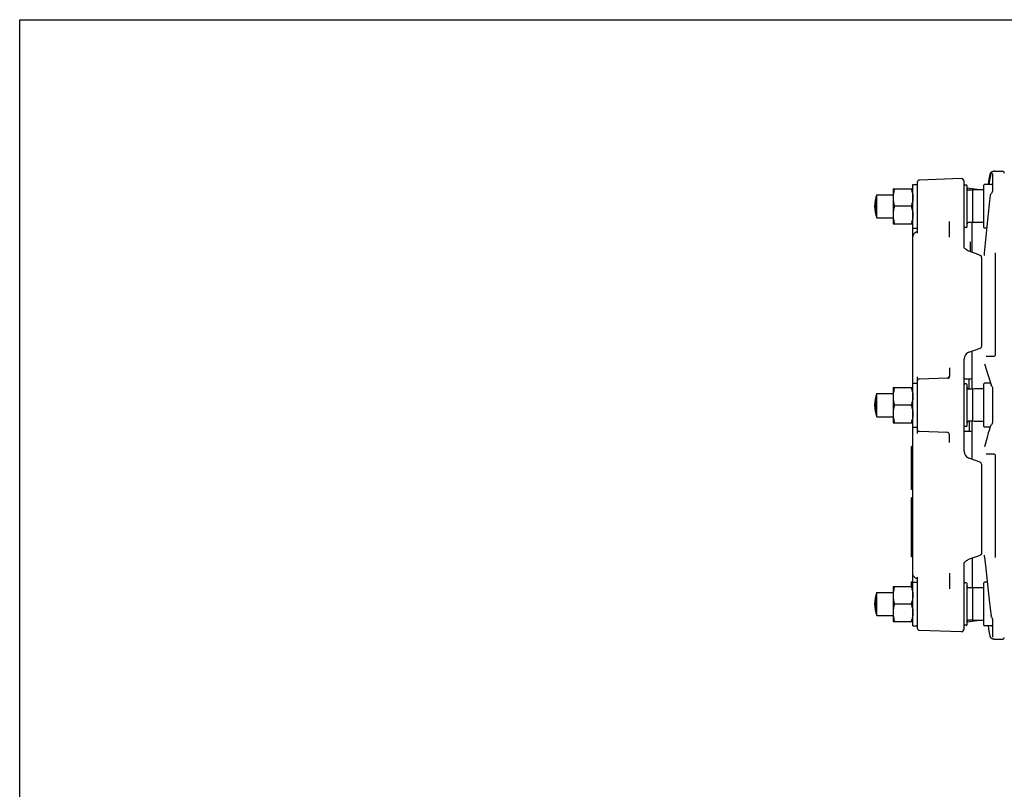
# Model space of a CAD drawing. Header units: inches. Extents: x 0 to 22, y 0 to 17.
# Tile 5 of 10: x 0 to 10.6, y 8.7 to 17. Entities that reach past the tile are written whole.
import ezdxf

# ---------------------------------------------------------------- set-up
doc = ezdxf.new("R2010")
doc.units = ezdxf.units.IN
doc.header["$LTSCALE"] = 1.21
doc.header["$MEASUREMENT"] = 0
doc.layers.get('0').update_dxf_attribs({"linetype": 'CONTINUOUS'})

msp = doc.modelspace()

# ---------------------------------------------------------------- linework, layer by layer
at = {"color": 7, "linetype": 'CONTINUOUS'}
for p, q in [((0, 0), (0, 17)), ((0, 17), (22, 17)), ((10.486, 15.368), (10.485, 15.367)), ((10.487, 15.368), (10.486, 15.368)), ((10.488, 15.368), (10.487, 15.368)), ((10.489, 15.368), (10.488, 15.368)), ((10.489, 15.368), (10.489, 15.368)), ((10.49, 15.368), (10.489, 15.368)), ((10.491, 15.369), (10.49, 15.368)), ((10.492, 15.369), (10.491, 15.369)), ((10.494, 15.369), (10.493, 15.369)), ((10.496, 15.369), (10.494, 15.369)), ((10.496, 15.369), (10.496, 15.369)), ((10.496, 15.369), (10.575, 15.369)), ((10.133, 15.289), (9.684, 15.274)), ((10.433, 15.285), (10.423, 15.227)), ((10.448, 15.348), (10.448, 15.348)), ((10.465, 15.362), (10.465, 15.362)), ((10.471, 15.363), (10.469, 15.363)), ((10.473, 15.364), (10.471, 15.363)), ((10.472, 15.345), (10.472, 15.173)), ((10.475, 15.364), (10.473, 15.364)), ((10.477, 15.365), (10.475, 15.364)), ((10.479, 15.365), (10.477, 15.365)), ((10.485, 15.367), (10.478, 15.365)), ((10.486, 15.367), (10.484, 15.367)), ((9.401, 15.18), (9.401, 14.802)), ((9.401, 15.18), (9.614, 15.18)), ((9.614, 10.473), (9.614, 15.227)), ((9.614, 15.227), (9.661, 15.227)), ((9.661, 15.25), (9.661, 14.7)), ((10.165, 14.552), (10.165, 15.258)), ((10.189, 15.219), (10.173, 15.219)), ((10.197, 14.771), (10.197, 15.212)), ((10.333, 15.168), (10.197, 15.185)), ((10.26, 15.164), (10.212, 15.164)), ((10.275, 15.167), (10.26, 15.164)), ((10.26, 14.818), (10.26, 15.164)), ((10.276, 15.168), (10.275, 15.167)), ((10.378, 15.168), (10.276, 15.168)), ((10.378, 14.763), (10.378, 15.219)), ((10.464, 15.227), (10.386, 15.227)), ((9.219, 14.887), (9.219, 15.096)), ((9.227, 14.867), (9.227, 15.116)), ((9.227, 15.116), (9.401, 15.116)), ((9.597, 14.991), (9.417, 14.991)), ((10.433, 14.982), (10.425, 14.911)), ((9.227, 14.867), (9.401, 14.867)), ((9.401, 14.802), (9.614, 14.802)), ((9.614, 14.755), (9.661, 14.755)), ((9.661, 14.733), (9.661, 14.729)), ((10.008, 14.659), (10.008, 14.827)), ((10.189, 14.763), (10.173, 14.763)), ((10.26, 14.818), (10.212, 14.818)), ((10.252, 14.496), (10.252, 14.818)), ((10.275, 14.815), (10.26, 14.818)), ((10.276, 14.815), (10.275, 14.815)), ((10.378, 14.815), (10.276, 14.815)), ((10.409, 14.755), (10.386, 14.755)), ((9.649, 14.712), (9.639, 14.707)), ((10.397, 14.631), (10.383, 14.486)), ((10.168, 14.543), (10.168, 14.543)), ((10.181, 14.532), (10.181, 14.532)), ((10.236, 14.502), (10.236, 14.61)), ((10.354, 14.44), (10.354, 13.486)), ((10.504, 13.398), (10.504, 14.49)), ((10.217, 13.42), (10.339, 13.464)), ((10.252, 13.023), (10.252, 13.433)), ((10.403, 13.376), (10.482, 13.376)), ((10.008, 13.252), (10.008, 13.166)), ((10.165, 12.354), (10.165, 13.346)), ((10.386, 13.295), (10.426, 13.171)), ((9.661, 13.154), (9.661, 12.546)), ((9.684, 13.132), (9.985, 13.143)), ((9.401, 13.039), (9.401, 12.661)), ((9.401, 13.039), (9.614, 13.039)), ((9.614, 13.086), (9.661, 13.086)), ((10.165, 13.133), (10.236, 13.133)), ((10.189, 13.078), (10.173, 13.078)), ((10.197, 12.629), (10.197, 13.07)), ((10.22, 13.023), (10.22, 13.133)), ((10.378, 12.622), (10.378, 13.078)), ((10.451, 13.086), (10.386, 13.086)), ((10.447, 13.1), (10.456, 13.069)), ((10.456, 13.069), (10.456, 13.069)), ((10.46, 13.06), (10.46, 13.06)), ((9.219, 12.745), (9.219, 12.954)), ((9.227, 12.725), (9.227, 12.975)), ((9.227, 12.975), (9.401, 12.975)), ((10.26, 13.023), (10.212, 13.023)), ((10.275, 13.026), (10.26, 13.023)), ((10.26, 12.677), (10.26, 13.023)), ((10.276, 13.026), (10.275, 13.026)), ((10.378, 13.026), (10.276, 13.026)), ((10.472, 13.023), (10.472, 12.677)), ((9.597, 12.85), (9.417, 12.85)), ((9.227, 12.725), (9.401, 12.725)), ((9.401, 12.661), (9.614, 12.661)), ((9.614, 12.614), (9.661, 12.614)), ((10.189, 12.622), (10.173, 12.622)), ((10.26, 12.677), (10.212, 12.677)), ((10.22, 12.677), (10.22, 12.566)), ((10.252, 12.267), (10.252, 12.677)), ((10.275, 12.674), (10.26, 12.677)), ((10.276, 12.674), (10.275, 12.674)), ((10.378, 12.674), (10.276, 12.674)), ((10.445, 12.614), (10.386, 12.614)), ((10.455, 12.635), (10.455, 12.635)), ((9.985, 12.557), (9.684, 12.568)), ((10.008, 12.448), (10.008, 12.533)), ((10.236, 12.566), (10.165, 12.566)), ((9.598, 11.943), (9.598, 12.404)), ((9.614, 12.404), (9.598, 12.404)), ((10.384, 12.403), (10.384, 12.403)), ((9.614, 12.39), (9.598, 12.39)), ((9.614, 12.381), (9.598, 12.381)), ((9.614, 12.328), (9.598, 12.328)), ((9.614, 12.314), (9.598, 12.314)), ((10.482, 12.324), (10.403, 12.324)), ((10.504, 11.21), (10.504, 12.302)), ((9.614, 12.293), (9.598, 12.293)), ((9.614, 12.279), (9.598, 12.279)), ((9.614, 12.258), (9.598, 12.258)), ((9.614, 12.245), (9.598, 12.245)), ((9.614, 12.197), (9.598, 12.197)), ((10.339, 12.236), (10.217, 12.28)), ((10.354, 12.213), (10.354, 11.259)), ((9.614, 12.179), (9.598, 12.179)), ((9.614, 12.158), (9.598, 12.158)), ((9.614, 12.145), (9.598, 12.145)), ((9.614, 12.124), (9.598, 12.124)), ((9.614, 12.105), (9.598, 12.105)), ((9.614, 12.085), (9.598, 12.085)), ((9.614, 12.051), (9.598, 12.051)), ((9.614, 12.039), (9.598, 12.039)), ((9.614, 12.032), (9.598, 12.032)), ((9.614, 12.025), (9.598, 12.025)), ((9.614, 12.017), (9.598, 12.017)), ((9.614, 12.004), (9.598, 12.004)), ((9.614, 11.994), (9.598, 11.994)), ((9.614, 11.983), (9.598, 11.983)), ((9.614, 11.964), (9.598, 11.964)), ((9.614, 11.954), (9.598, 11.954)), ((9.614, 11.948), (9.598, 11.948)), ((9.614, 11.943), (9.598, 11.943)), ((9.598, 11.217), (9.598, 11.851)), ((9.614, 11.851), (9.598, 11.851)), ((9.614, 11.85), (9.598, 11.85)), ((9.614, 11.846), (9.598, 11.846)), ((9.614, 11.835), (9.598, 11.835)), ((9.614, 11.833), (9.598, 11.833)), ((9.614, 11.826), (9.598, 11.826)), ((9.614, 11.819), (9.598, 11.819)), ((9.614, 11.809), (9.598, 11.809)), ((9.614, 11.801), (9.598, 11.801)), ((9.614, 11.794), (9.598, 11.794)), ((9.614, 11.787), (9.598, 11.787)), ((9.614, 11.75), (9.598, 11.75)), ((9.614, 11.738), (9.598, 11.738)), ((9.614, 11.73), (9.598, 11.73)), ((9.614, 11.721), (9.598, 11.721)), ((9.614, 11.708), (9.598, 11.708)), ((9.614, 11.698), (9.598, 11.698)), ((9.614, 11.687), (9.598, 11.687)), ((9.614, 11.672), (9.598, 11.672)), ((9.614, 11.663), (9.598, 11.663)), ((9.614, 11.658), (9.598, 11.658)), ((9.614, 11.656), (9.598, 11.656)), ((9.614, 11.621), (9.598, 11.621)), ((9.614, 11.61), (9.598, 11.61)), ((9.614, 11.584), (9.598, 11.584)), ((9.614, 11.558), (9.598, 11.558)), ((9.614, 11.547), (9.598, 11.547)), ((9.614, 11.528), (9.598, 11.528)), ((9.614, 11.512), (9.598, 11.512)), ((9.614, 11.467), (9.598, 11.467)), ((9.614, 11.457), (9.598, 11.457)), ((9.614, 11.451), (9.598, 11.451)), ((9.614, 11.443), (9.598, 11.443)), ((9.614, 11.43), (9.598, 11.43)), ((9.614, 11.42), (9.598, 11.42)), ((9.614, 11.412), (9.598, 11.412)), ((9.614, 11.403), (9.598, 11.403)), ((9.614, 11.396), (9.598, 11.396)), ((9.614, 11.394), (9.598, 11.394)), ((9.614, 11.385), (9.598, 11.385)), ((9.614, 11.375), (9.598, 11.375)), ((9.614, 11.365), (9.598, 11.365)), ((9.614, 11.352), (9.598, 11.352)), ((9.614, 11.342), (9.598, 11.342)), ((9.614, 11.333), (9.598, 11.333)), ((9.614, 11.32), (9.598, 11.32)), ((9.614, 11.314), (9.598, 11.314)), ((9.614, 11.31), (9.598, 11.31)), ((9.614, 11.278), (9.598, 11.278)), ((9.614, 11.264), (9.598, 11.264)), ((10.381, 11.237), (10.381, 11.237)), ((9.614, 11.226), (9.598, 11.226)), ((9.614, 11.217), (9.598, 11.217)), ((10.165, 10.442), (10.165, 11.148)), ((10.181, 11.168), (10.181, 11.168)), ((10.252, 11.204), (10.252, 10.882)), ((10.008, 11.041), (10.008, 10.873)), ((9.614, 10.947), (9.598, 10.947)), ((9.598, 10.898), (9.598, 10.947)), ((9.614, 10.945), (9.661, 10.945)), ((9.639, 10.993), (9.649, 10.988)), ((9.661, 11), (9.661, 10.45)), ((9.661, 10.971), (9.661, 10.967)), ((10.189, 10.937), (10.173, 10.937)), ((10.197, 10.488), (10.197, 10.929)), ((10.378, 10.48), (10.378, 10.937)), ((10.415, 10.945), (10.386, 10.945)), ((9.219, 10.604), (9.219, 10.813)), ((9.227, 10.833), (9.401, 10.833)), ((9.227, 10.584), (9.227, 10.833)), ((9.401, 10.898), (9.614, 10.898)), ((9.401, 10.898), (9.401, 10.52)), ((10.26, 10.882), (10.212, 10.882)), ((10.275, 10.885), (10.26, 10.882)), ((10.26, 10.536), (10.26, 10.882)), ((10.276, 10.885), (10.275, 10.885)), ((10.378, 10.885), (10.276, 10.885)), ((9.597, 10.709), (9.417, 10.709)), ((10.446, 10.662), (10.455, 10.581)), ((9.227, 10.584), (9.401, 10.584)), ((9.401, 10.52), (9.614, 10.52)), ((10.333, 10.532), (10.197, 10.515)), ((10.26, 10.536), (10.212, 10.536)), ((10.275, 10.533), (10.26, 10.536)), ((10.276, 10.532), (10.275, 10.533)), ((10.378, 10.532), (10.276, 10.532)), ((10.472, 10.527), (10.472, 10.354)), ((9.614, 10.473), (9.661, 10.473)), ((10.133, 10.411), (9.684, 10.426)), ((10.189, 10.48), (10.173, 10.48)), ((10.464, 10.473), (10.386, 10.473)), ((10.423, 10.473), (10.433, 10.414)), ((10.445, 10.36), (10.446, 10.357)), ((10.448, 10.352), (10.448, 10.352)), ((10.473, 10.336), (10.475, 10.336)), ((10.475, 10.336), (10.477, 10.335)), ((10.476, 10.335), (10.479, 10.334)), ((10.478, 10.335), (10.483, 10.333)), ((10.483, 10.333), (10.485, 10.333)), ((10.485, 10.333), (10.486, 10.332)), ((10.486, 10.332), (10.487, 10.332)), ((10.487, 10.332), (10.488, 10.332)), ((10.487, 10.332), (10.488, 10.332)), ((10.488, 10.332), (10.489, 10.332)), ((10.489, 10.332), (10.49, 10.331)), ((10.489, 10.332), (10.49, 10.332)), ((10.492, 10.331), (10.493, 10.331)), ((10.496, 10.331), (10.575, 10.331)), ((10.496, 10.331), (10.496, 10.331))]:
    msp.add_line(p, q, dxfattribs=at)
for points in [[(10.494, 15.369), (10.493, 15.369), (10.492, 15.369)], [(10.454, 15.342), (10.454, 15.339), (10.453, 15.336), (10.452, 15.333), (10.451, 15.33), (10.451, 15.327), (10.45, 15.323), (10.449, 15.319), (10.448, 15.314), (10.447, 15.309), (10.446, 15.304), (10.445, 15.298), (10.443, 15.291), (10.432, 15.227)], [(10.448, 15.348), (10.447, 15.345), (10.446, 15.342), (10.445, 15.339), (10.444, 15.336), (10.443, 15.332), (10.442, 15.329), (10.441, 15.324), (10.44, 15.32), (10.439, 15.315), (10.438, 15.31), (10.437, 15.304), (10.436, 15.298), (10.434, 15.291), (10.433, 15.285)], [(10.465, 15.362), (10.463, 15.361), (10.459, 15.36), (10.456, 15.357), (10.452, 15.355), (10.45, 15.351), (10.448, 15.348)], [(10.456, 15.346), (10.455, 15.344), (10.454, 15.342)], [(10.473, 15.364), (10.471, 15.363), (10.467, 15.361), (10.464, 15.359), (10.461, 15.356), (10.458, 15.353), (10.456, 15.349)], [(10.456, 15.349), (10.456, 15.348), (10.456, 15.346)], [(10.469, 15.363), (10.467, 15.362), (10.465, 15.362)], [(10.472, 15.173), (10.472, 15.167), (10.471, 15.16), (10.47, 15.154), (10.468, 15.147), (10.465, 15.141), (10.463, 15.135), (10.46, 15.13), (10.456, 15.126)], [(10.447, 15.108), (10.44, 15.049), (10.433, 14.982)], [(10.456, 15.126), (10.452, 15.12), (10.449, 15.117), (10.447, 15.112), (10.447, 15.108)], [(10.425, 14.911), (10.411, 14.773), (10.397, 14.631)], [(9.639, 14.707), (9.633, 14.703), (9.628, 14.698), (9.623, 14.692), (9.619, 14.686), (9.616, 14.679), (9.615, 14.672), (9.614, 14.665)], [(9.658, 14.721), (9.656, 14.718), (9.653, 14.715), (9.65, 14.712), (9.649, 14.712)], [(9.661, 14.729), (9.66, 14.725), (9.658, 14.721)], [(10.17, 14.542), (10.168, 14.543), (10.167, 14.544), (10.166, 14.545), (10.166, 14.547), (10.165, 14.55), (10.165, 14.552)], [(10.181, 14.532), (10.178, 14.534), (10.174, 14.538), (10.17, 14.542)], [(10.217, 14.509), (10.21, 14.512), (10.201, 14.516), (10.193, 14.522), (10.186, 14.527), (10.181, 14.532)], [(10.339, 14.462), (10.3, 14.478), (10.257, 14.494), (10.217, 14.509)], [(10.354, 14.44), (10.354, 14.445), (10.353, 14.449), (10.351, 14.453), (10.348, 14.456), (10.345, 14.459), (10.341, 14.462), (10.339, 14.462)], [(10.383, 14.486), (10.383, 14.48), (10.382, 14.474), (10.381, 14.469), (10.381, 14.465), (10.381, 14.463)], [(10.426, 13.171), (10.437, 13.136), (10.447, 13.1)], [(10.46, 13.06), (10.459, 13.062), (10.457, 13.064), (10.456, 13.067), (10.456, 13.069)], [(10.46, 13.06), (10.464, 13.055), (10.467, 13.047), (10.47, 13.04), (10.472, 13.031), (10.472, 13.023)], [(10.447, 12.623), (10.441, 12.601), (10.434, 12.576), (10.426, 12.551)], [(10.455, 12.635), (10.454, 12.634), (10.452, 12.632), (10.45, 12.63), (10.449, 12.627), (10.448, 12.625), (10.447, 12.623)], [(10.472, 12.677), (10.472, 12.67), (10.471, 12.663), (10.468, 12.656), (10.466, 12.649), (10.463, 12.644), (10.459, 12.639), (10.455, 12.635)], [(10.426, 12.551), (10.412, 12.503), (10.398, 12.453), (10.384, 12.403)], [(10.217, 11.191), (10.257, 11.206), (10.299, 11.222), (10.339, 11.237)], [(10.354, 11.259), (10.354, 11.255), (10.353, 11.251), (10.351, 11.247), (10.348, 11.244), (10.345, 11.241), (10.341, 11.238), (10.339, 11.237)], [(10.381, 11.237), (10.381, 11.235), (10.382, 11.231), (10.383, 11.226), (10.383, 11.22), (10.384, 11.214)], [(10.165, 11.148), (10.165, 11.15), (10.166, 11.153), (10.166, 11.154), (10.167, 11.155), (10.168, 11.156), (10.172, 11.16)], [(10.172, 11.16), (10.177, 11.164), (10.181, 11.168)], [(10.181, 11.168), (10.186, 11.173), (10.193, 11.178), (10.201, 11.183), (10.21, 11.188), (10.217, 11.191)], [(10.384, 11.214), (10.398, 11.091), (10.425, 10.852)], [(9.639, 10.993), (9.633, 10.997), (9.628, 11.002), (9.623, 11.007), (9.619, 11.014), (9.616, 11.021), (9.615, 11.028), (9.614, 11.035)], [(9.649, 10.988), (9.65, 10.987), (9.653, 10.985), (9.656, 10.982), (9.658, 10.979)], [(9.658, 10.979), (9.66, 10.975), (9.661, 10.971)], [(10.425, 10.852), (10.436, 10.754), (10.446, 10.662)], [(10.459, 10.57), (10.457, 10.574), (10.456, 10.578), (10.455, 10.581)], [(10.459, 10.57), (10.463, 10.564), (10.467, 10.554), (10.47, 10.544), (10.472, 10.534), (10.472, 10.527)], [(10.433, 10.414), (10.434, 10.409), (10.436, 10.402), (10.437, 10.396), (10.438, 10.39), (10.439, 10.385), (10.44, 10.38), (10.441, 10.375), (10.442, 10.371), (10.443, 10.367), (10.444, 10.364), (10.445, 10.36)], [(10.446, 10.357), (10.447, 10.355), (10.448, 10.352)], [(10.465, 10.338), (10.463, 10.339), (10.459, 10.34), (10.456, 10.342), (10.452, 10.345), (10.45, 10.349), (10.448, 10.352)], [(10.465, 10.338), (10.466, 10.338), (10.468, 10.337), (10.47, 10.337), (10.472, 10.336), (10.474, 10.336)], [(10.49, 10.331), (10.491, 10.331), (10.492, 10.331)], [(10.493, 10.331), (10.494, 10.331), (10.496, 10.331)], [(10.493, 10.331), (10.494, 10.331), (10.496, 10.331)]]:
    msp.add_lwpolyline(points, dxfattribs=at)
for centre, radius, start, end in [((10.575, 15.345), 0.0236, 0, 90), ((9.685, 15.25), 0.0236, 92, 180), ((10.134, 15.258), 0.0315, 0, 92), ((10.173, 15.212), 0.00787, 90, 180), ((10.189, 15.212), 0.00787, 0, 90), ((10.212, 15.18), 0.0157, 180, 270), ((10.386, 15.219), 0.00787, 90, 180), ((10.464, 15.219), 0.00787, 0, 90), ((9.517, 14.991), 0.315, 156.6997, 203.3003), ((10.173, 14.771), 0.00787, 201.7553, 270), ((10.189, 14.771), 0.00787, 270, 360), ((10.212, 14.802), 0.0157, 90, 180), ((10.386, 14.763), 0.00787, 180, 270), ((10.331, 13.486), 0.0236, 290, 360), ((10.244, 13.346), 0.0787, 109.9983, 180.0023), ((10.482, 13.398), 0.022, 270, 359.9991), ((9.984, 13.166), 0.0236, 272, 360), ((10.236, 13.149), 0.0157, 270, 360), ((9.685, 13.109), 0.0236, 92, 180), ((10.173, 13.07), 0.00787, 90, 180), ((10.189, 13.07), 0.00787, 0, 90), ((10.212, 13.039), 0.0157, 180, 270), ((10.386, 13.078), 0.00787, 90, 180), ((9.517, 12.85), 0.315, 156.6997, 203.3003), ((10.173, 12.629), 0.00787, 180, 270), ((10.189, 12.629), 0.00787, 270, 360), ((10.212, 12.661), 0.0157, 90, 180), ((10.386, 12.622), 0.00787, 180, 270), ((9.685, 12.591), 0.0236, 180, 268), ((9.984, 12.533), 0.0236, 360, 88), ((10.236, 12.551), 0.0157, 0, 90), ((10.244, 12.354), 0.0787, 179.9977, 250.0017), ((10.482, 12.302), 0.022, 0.0009, 90), ((10.331, 12.213), 0.0236, 0, 70), ((10.173, 10.929), 0.00787, 90, 158.2447), ((10.189, 10.929), 0.00787, 0, 90), ((10.386, 10.937), 0.00787, 90, 180), ((9.517, 10.709), 0.315, 156.6997, 203.3003), ((10.212, 10.898), 0.0157, 180, 270), ((10.212, 10.52), 0.0157, 90, 180), ((9.685, 10.45), 0.0236, 180, 268), ((10.134, 10.442), 0.0315, 268, 360), ((10.173, 10.488), 0.00787, 180, 270), ((10.189, 10.488), 0.00787, 270, 360), ((10.386, 10.48), 0.00787, 180, 270), ((10.464, 10.48), 0.00787, 270, 360), ((10.575, 10.354), 0.0236, 270, 360)]:
    msp.add_arc(centre, radius, start, end, dxfattribs=at)
for points, start_tangent, end_tangent in [([(9.417, 15.18), (9.41, 15.155), (9.405, 15.132), (9.403, 15.12)], (-0.019597, -0.05879), (-0.008404, -0.061416)), ([(9.597, 15.18), (9.604, 15.155), (9.61, 15.132), (9.612, 15.12)], (0.019597, -0.05879), (0.008404, -0.061416)), ([(9.403, 15.12), (9.402, 15.109), (9.401, 15.086)], (-0.004667, -0.034107), (0, -0.034414)), ([(9.401, 15.086), (9.402, 15.062), (9.405, 15.039), (9.41, 15.016), (9.417, 14.991)], (0, -0.096384), (0.030479, -0.091438)), ([(9.614, 15.086), (9.613, 15.062), (9.61, 15.039), (9.604, 15.016), (9.597, 14.991)], (0, -0.096384), (-0.030479, -0.091438)), ([(9.612, 15.12), (9.613, 15.109), (9.614, 15.086)], (0.004667, -0.034107), (0, -0.034414)), ([(9.417, 14.991), (9.41, 14.966), (9.405, 14.943), (9.402, 14.92), (9.401, 14.897)], (-0.030479, -0.091438), (0, -0.096384)), ([(9.597, 14.991), (9.604, 14.966), (9.61, 14.943), (9.613, 14.92), (9.614, 14.897)], (0.030479, -0.091438), (0, -0.096384)), ([(9.401, 14.897), (9.402, 14.874), (9.403, 14.862)], (0, -0.034414), (0.004667, -0.034107)), ([(9.403, 14.862), (9.405, 14.85), (9.41, 14.827), (9.417, 14.802)], (0.008404, -0.061417), (0.019597, -0.05879)), ([(9.612, 14.862), (9.61, 14.85), (9.604, 14.827), (9.597, 14.802)], (-0.008404, -0.061417), (-0.019597, -0.05879)), ([(9.613, 14.874), (9.612, 14.862)], (-0.001046, -0.011207), (-0.001526, -0.011151)), ([(9.614, 14.897), (9.613, 14.874)], (0, -0.022193), (-0.001978, -0.022115)), ([(9.613, 14.874), (9.613, 14.874)], (-0.000086, -0.000966), (-0.00009, -0.000966)), ([(10.008, 13.165), (10.007, 13.159), (10.004, 13.152), (10.001, 13.143), (9.996, 13.132)], (-0.002748, -0.03482), (-0.013625, -0.032161)), ([(9.417, 13.039), (9.41, 13.014), (9.405, 12.991), (9.403, 12.979)], (-0.019597, -0.05879), (-0.008404, -0.061416)), ([(9.597, 13.039), (9.604, 13.014), (9.61, 12.991), (9.612, 12.979)], (0.019597, -0.05879), (0.008404, -0.061416)), ([(9.403, 12.979), (9.402, 12.968), (9.401, 12.944)], (-0.004667, -0.034107), (0, -0.034414)), ([(9.401, 12.944), (9.402, 12.921), (9.405, 12.898), (9.41, 12.875), (9.417, 12.85)], (0, -0.096384), (0.030479, -0.091438)), ([(9.614, 12.944), (9.613, 12.921), (9.61, 12.898), (9.604, 12.875), (9.597, 12.85)], (0, -0.096384), (-0.030479, -0.091438)), ([(9.612, 12.979), (9.613, 12.968), (9.614, 12.944)], (0.004667, -0.034107), (0, -0.034414)), ([(9.417, 12.85), (9.41, 12.825), (9.405, 12.802), (9.402, 12.779), (9.401, 12.755)], (-0.030479, -0.091438), (0, -0.096384)), ([(9.597, 12.85), (9.604, 12.825), (9.61, 12.802), (9.613, 12.779), (9.614, 12.755)], (0.030479, -0.091438), (0, -0.096384)), ([(9.401, 12.755), (9.402, 12.732), (9.403, 12.721)], (0, -0.034414), (0.004667, -0.034107)), ([(9.403, 12.721), (9.405, 12.709), (9.41, 12.686), (9.417, 12.661)], (0.008404, -0.061417), (0.019597, -0.05879)), ([(9.612, 12.721), (9.61, 12.709), (9.604, 12.686), (9.597, 12.661)], (-0.008404, -0.061417), (-0.019597, -0.05879)), ([(9.614, 12.755), (9.613, 12.732), (9.612, 12.721)], (0, -0.034414), (-0.004667, -0.034107)), ([(9.403, 10.838), (9.402, 10.826), (9.401, 10.803)], (-0.004667, -0.034107), (0, -0.034414)), ([(9.417, 10.898), (9.41, 10.873), (9.405, 10.85), (9.403, 10.838)], (-0.019597, -0.05879), (-0.008404, -0.061416)), ([(9.597, 10.898), (9.604, 10.873), (9.61, 10.85), (9.612, 10.838)], (0.019597, -0.05879), (0.008404, -0.061416)), ([(9.612, 10.838), (9.613, 10.826)], (0.001527, -0.01116), (0.001046, -0.011217)), ([(9.613, 10.826), (9.613, 10.826)], (0.000074, -0.000792), (0.000071, -0.000793)), ([(9.613, 10.826), (9.614, 10.803)], (0.002007, -0.022278), (0, -0.022358)), ([(9.401, 10.803), (9.402, 10.78), (9.405, 10.757), (9.41, 10.733), (9.417, 10.709)], (0, -0.096384), (0.030479, -0.091438)), ([(9.417, 10.709), (9.41, 10.684), (9.405, 10.661), (9.402, 10.637), (9.401, 10.614)], (-0.030479, -0.091438), (0, -0.096384)), ([(9.614, 10.803), (9.613, 10.78), (9.61, 10.757), (9.604, 10.733), (9.597, 10.709)], (0, -0.096384), (-0.030479, -0.091438)), ([(9.597, 10.709), (9.604, 10.684), (9.61, 10.661), (9.613, 10.637), (9.614, 10.614)], (0.030479, -0.091438), (0, -0.096384)), ([(9.401, 10.614), (9.402, 10.591), (9.403, 10.58)], (0, -0.034414), (0.004667, -0.034107)), ([(9.614, 10.614), (9.613, 10.591), (9.612, 10.58)], (0, -0.034414), (-0.004667, -0.034107)), ([(9.403, 10.58), (9.405, 10.568), (9.41, 10.544), (9.417, 10.52)], (0.008404, -0.061417), (0.019597, -0.05879)), ([(9.612, 10.58), (9.61, 10.568), (9.604, 10.544), (9.597, 10.52)], (-0.008404, -0.061417), (-0.019597, -0.05879))]:
    msp.add_spline(points, degree=3, dxfattribs=dict(at, start_tangent=start_tangent, end_tangent=end_tangent))

doc.saveas('drawing.dxf')
